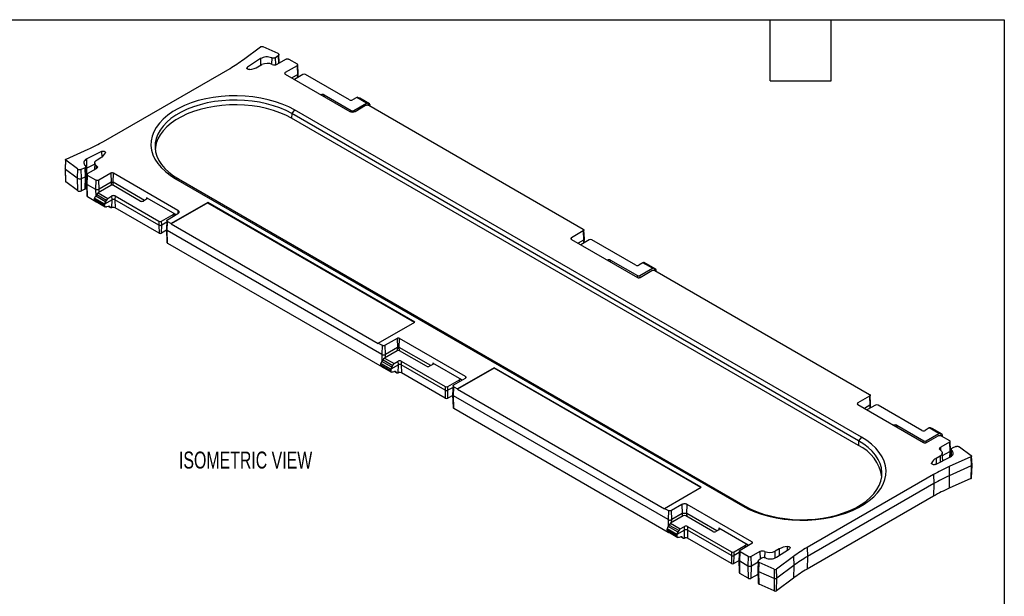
# Model space of a CAD drawing. Header units: millimetres. Extents: x 6 to 273, y 6 to 210.
# Tile 4 of 4: x 150 to 273, y 138 to 210. Entities that reach past the tile are written whole.
import ezdxf

# ---------------------------------------------------------------- set-up
doc = ezdxf.new("R2010")
doc.units = ezdxf.units.MM
doc.layers.add('TEXT', color=140, linetype='Continuous', lineweight=25)
doc.styles.add('SLDTEXTSTYLE0', font='TXT', dxfattribs={"width": 0.7})

msp = doc.modelspace()

# ---------------------------------------------------------------- linework, layer by layer
for p, q in [((178.154, 204.591), (180.266, 206.17)), ((180.543, 206.191), (182.416, 205.356)), ((182.607, 204.147), (182.55, 205.203)), ((180.248, 204.688), (178.636, 203.622)), ((179.949, 203.657), (180.444, 203.943)), ((180.248, 204.688), (180.282, 203.849)), ((181.659, 204.78), (181.635, 204.007)), ((182.138, 204.82), (182.478, 205.074)), ((182.175, 203.931), (182.138, 204.82)), ((182.335, 203.99), (183.421, 204.617)), ((182.478, 205.074), (182.519, 204.096)), ((183.798, 204.617), (184.821, 204.027)), ((184.958, 202.817), (184.899, 203.92)), ((160.669, 194.363), (176.462, 203.481)), ((178.645, 203.386), (178.636, 203.622)), ((184.821, 203.809), (183.338, 202.953)), ((183.346, 202.759), (183.338, 202.953)), ((183.338, 202.763), (191.392, 198.113)), ((184.863, 202.678), (184.174, 202.28)), ((185.564, 202.705), (184.501, 202.092)), ((184.821, 203.809), (184.863, 202.678)), ((184.863, 202.678), (184.854, 202.295)), ((184.944, 202.347), (184.958, 202.807)), ((191.363, 199.541), (185.883, 202.705)), ((187.826, 200.172), (187.827, 200.173)), ((187.827, 200.171), (187.827, 200.173)), ((188.207, 199.952), (188.215, 200.173)), ((188.215, 200.173), (191.574, 198.234)), ((192.269, 199.84), (191.751, 199.541)), ((191.893, 198.234), (193.472, 199.146)), ((193.472, 199.146), (192.269, 199.84)), ((193.599, 199.157), (192.391, 199.854)), ((192.552, 199.762), (193.775, 199.056)), ((193.866, 199.051), (192.64, 199.759)), ((184.158, 197.836), (184.141, 197.25)), ((184.519, 198.285), (184.158, 197.836)), ((254.869, 157.015), (184.158, 197.836)), ((255.23, 157.464), (184.519, 198.285)), ((191.574, 198.234), (191.567, 198.05)), ((191.9, 198.052), (191.893, 198.234)), ((192.075, 198.113), (193.381, 198.867)), ((193.758, 198.867), (220.53, 183.412)), ((193.924, 198.933), (193.784, 198.853)), ((193.916, 198.776), (193.924, 198.933)), ((193.924, 198.933), (193.922, 198.951)), ((254.851, 156.429), (184.141, 197.25)), ((156.01, 192.167), (158.746, 193.387)), ((160.425, 193.109), (158.578, 192.178)), ((160.425, 193.109), (160.449, 192.403)), ((155.934, 192.081), (155.875, 190.975)), ((155.928, 190.88), (155.975, 192.008)), ((157.421, 190.927), (155.975, 192.008)), ((158.617, 191.045), (158.578, 192.178)), ((159.591, 191.695), (159.545, 190.834)), ((159.868, 192.065), (160.364, 192.351)), ((155.875, 190.968), (155.925, 189.381)), ((157.374, 189.799), (155.928, 190.88)), ((155.968, 189.31), (155.928, 190.88)), ((157.421, 190.927), (157.374, 189.799)), ((157.908, 190.891), (158.349, 191.087)), ((157.944, 189.757), (157.908, 190.891)), ((158.349, 191.087), (158.385, 189.953)), ((158.543, 190.146), (158.484, 191.252)), ((158.499, 190.975), (158.617, 191.045)), ((158.585, 189.536), (158.617, 191.045)), ((159.583, 191.532), (158.617, 191.045)), ((158.701, 190.346), (159.786, 190.973)), ((159.799, 190.981), (159.813, 191.326)), ((161.584, 190.394), (160.101, 189.538)), ((161.584, 190.394), (161.625, 189.263)), ((161.871, 189.263), (161.913, 190.394)), ((169.967, 185.744), (161.913, 190.394)), ((157.414, 188.229), (155.968, 189.31)), ((157.374, 189.799), (157.414, 188.229)), ((157.913, 188.192), (157.944, 189.757)), ((157.944, 189.757), (158.385, 189.953)), ((158.385, 189.953), (158.354, 188.389)), ((158.492, 188.547), (158.543, 190.135)), ((158.521, 189.445), (158.584, 189.48)), ((158.622, 190.24), (158.563, 189.137)), ((158.659, 188.998), (158.701, 190.128)), ((159.723, 189.538), (158.701, 190.128)), ((159.723, 189.538), (159.681, 188.407)), ((160.143, 188.407), (160.101, 189.538)), ((161.625, 189.263), (160.143, 188.407)), ((161.625, 189.263), (161.617, 188.878)), ((165.787, 187.002), (161.871, 189.263)), ((161.88, 188.878), (161.871, 189.263)), ((169.67, 189.712), (240.38, 148.892)), ((170.031, 189.68), (169.67, 189.712)), ((170.031, 189.68), (240.741, 148.86)), ((158.354, 188.389), (157.913, 188.192)), ((158.563, 189.127), (158.614, 187.541)), ((158.659, 188.998), (159.681, 188.407)), ((158.695, 187.43), (158.659, 188.998)), ((159.681, 188.407), (159.702, 187.531)), ((161.589, 188.864), (160.01, 187.953)), ((160.01, 187.953), (161.213, 187.259)), ((160.134, 188.025), (160.143, 188.407)), ((165.267, 186.925), (161.908, 188.864)), ((159.717, 186.84), (158.695, 187.43)), ((159.558, 187.259), (159.56, 187.276)), ((160.796, 186.544), (159.558, 187.259)), ((159.567, 187.074), (159.558, 187.259)), ((159.56, 187.276), (160.796, 186.563)), ((160.796, 186.365), (159.567, 187.074)), ((159.664, 186.907), (160.896, 186.195)), ((160.929, 186.83), (159.707, 187.536)), ((159.717, 186.876), (159.717, 186.84)), ((159.841, 187.732), (161.054, 187.032)), ((161.748, 187.094), (160.796, 186.544)), ((161.213, 187.259), (161.731, 187.557)), ((161.725, 186.102), (161.748, 187.094)), ((161.748, 187.094), (161.731, 187.557)), ((162.119, 187.557), (162.102, 187.094)), ((167.582, 183.931), (162.102, 187.094)), ((162.102, 187.094), (162.125, 186.091)), ((162.119, 187.557), (167.599, 184.394)), ((166.039, 187.147), (165.654, 186.925)), ((166.039, 187.33), (166.032, 187.143)), ((169.68, 185.228), (166.039, 187.33)), ((173.692, 186.733), (169.137, 184.104)), ((199.51, 171.828), (173.692, 186.733)), ((173.692, 186.733), (173.692, 186.692)), ((160.796, 186.563), (160.796, 186.544)), ((160.796, 186.544), (160.796, 186.365)), ((161.267, 186.255), (161.056, 186.189)), ((161.3, 186.263), (161.561, 186.113)), ((161.497, 186.179), (161.344, 186.267)), ((167.605, 182.928), (162.125, 186.091)), ((173.692, 186.692), (169.136, 184.062)), ((169.967, 185.744), (169.952, 185.354)), ((173.692, 186.692), (199.475, 171.808)), ((167.599, 184.394), (167.582, 183.931)), ((167.918, 184.394), (169.363, 185.228)), ((167.935, 183.931), (167.918, 184.394)), ((168.572, 184.298), (167.935, 183.931)), ((168.583, 184.49), (168.523, 183.387)), ((168.619, 183.248), (168.661, 184.379)), ((168.661, 184.597), (169.967, 185.351)), ((168.661, 184.379), (169.137, 184.104)), ((169.371, 185.007), (169.363, 185.228)), ((169.679, 185.184), (169.68, 185.228)), ((167.582, 183.931), (167.605, 182.928)), ((167.912, 182.928), (167.935, 183.931)), ((168.526, 183.282), (167.912, 182.928)), ((168.523, 183.377), (168.574, 181.791)), ((195.39, 167.793), (168.619, 183.248)), ((168.655, 181.681), (168.619, 183.248)), ((169.137, 184.104), (169.136, 184.062)), ((169.136, 184.062), (194.954, 169.157)), ((220.53, 183.194), (219.047, 182.338)), ((220.53, 183.194), (220.572, 182.063)), ((220.667, 182.202), (220.608, 183.306)), ((219.054, 182.144), (219.047, 182.338)), ((219.047, 182.148), (227.278, 177.397)), ((220.572, 182.063), (219.883, 181.666)), ((221.272, 182.091), (220.21, 181.477)), ((220.572, 182.063), (220.563, 181.681)), ((220.653, 181.733), (220.667, 182.193)), ((227.072, 178.927), (221.592, 182.091)), ((168.655, 181.681), (195.426, 166.226)), ((223.534, 179.558), (223.536, 179.559)), ((223.536, 179.557), (223.536, 179.559)), ((223.916, 179.338), (223.924, 179.559)), ((223.924, 179.559), (227.283, 177.62)), ((227.978, 179.226), (227.46, 178.927)), ((227.602, 177.62), (229.181, 178.531)), ((227.607, 177.397), (229.09, 178.253)), ((229.181, 178.531), (227.978, 179.226)), ((229.308, 178.542), (228.1, 179.24)), ((228.261, 179.147), (229.484, 178.442)), ((229.575, 178.437), (228.349, 179.145)), ((229.467, 178.253), (256.239, 162.798)), ((229.632, 178.319), (229.493, 178.238)), ((229.625, 178.162), (229.632, 178.319)), ((229.632, 178.319), (229.631, 178.337)), ((227.283, 177.62), (227.275, 177.399)), ((227.61, 177.399), (227.602, 177.62)), ((194.956, 169.199), (199.51, 171.828)), ((197.293, 169.78), (195.81, 168.924)), ((197.293, 169.78), (197.334, 168.649)), ((197.58, 168.649), (197.622, 169.78)), ((205.852, 165.028), (197.622, 169.78)), ((194.954, 169.157), (194.956, 169.199)), ((194.956, 169.199), (195.432, 168.924)), ((195.432, 168.924), (195.39, 167.793)), ((195.852, 167.793), (195.81, 168.924)), ((197.334, 168.649), (195.852, 167.793)), ((197.334, 168.649), (197.326, 168.264)), ((201.496, 166.388), (197.58, 168.649)), ((197.589, 168.264), (197.58, 168.649)), ((195.39, 167.793), (195.411, 166.917)), ((195.55, 167.118), (196.763, 166.418)), ((197.297, 168.25), (195.719, 167.339)), ((195.719, 167.339), (196.922, 166.644)), ((195.843, 167.41), (195.852, 167.793)), ((200.975, 166.311), (197.617, 168.25)), ((195.267, 166.644), (195.268, 166.662)), ((196.505, 165.93), (195.267, 166.644)), ((195.275, 166.46), (195.267, 166.644)), ((195.268, 166.662), (196.505, 165.948)), ((196.505, 165.75), (195.275, 166.46)), ((195.373, 166.292), (196.605, 165.581)), ((196.638, 166.216), (195.416, 166.921)), ((195.426, 166.262), (195.426, 166.226)), ((197.457, 166.48), (196.505, 165.93)), ((196.505, 165.948), (196.505, 165.93)), ((196.505, 165.93), (196.505, 165.75)), ((196.922, 166.644), (197.44, 166.943)), ((197.434, 165.488), (197.457, 166.48)), ((197.457, 166.48), (197.44, 166.943)), ((197.828, 166.943), (197.811, 166.48)), ((203.291, 163.316), (197.811, 166.48)), ((197.811, 166.48), (197.834, 165.477)), ((197.828, 166.943), (203.308, 163.78)), ((201.748, 166.533), (201.363, 166.311)), ((201.748, 166.716), (201.741, 166.529)), ((205.389, 164.614), (201.748, 166.716)), ((209.4, 166.078), (204.845, 163.448)), ((209.4, 166.118), (204.846, 163.489)), ((235.219, 151.214), (209.4, 166.118)), ((209.4, 166.118), (209.4, 166.078)), ((235.184, 151.193), (209.4, 166.078)), ((196.976, 165.64), (196.765, 165.575)), ((197.009, 165.648), (197.27, 165.498)), ((197.206, 165.564), (197.053, 165.653)), ((203.314, 162.313), (197.834, 165.477)), ((203.627, 163.78), (205.072, 164.614)), ((204.37, 163.982), (205.852, 164.838)), ((205.08, 164.393), (205.072, 164.614)), ((205.388, 164.57), (205.389, 164.614)), ((205.852, 165.028), (205.845, 164.834)), ((203.308, 163.78), (203.291, 163.316)), ((203.644, 163.316), (203.627, 163.78)), ((204.281, 163.684), (203.644, 163.316)), ((204.291, 163.876), (204.232, 162.772)), ((204.328, 162.633), (204.37, 163.764)), ((204.37, 163.764), (204.846, 163.489)), ((204.846, 163.489), (204.845, 163.448)), ((204.845, 163.448), (230.663, 148.543)), ((203.291, 163.316), (203.314, 162.313)), ((203.621, 162.313), (203.644, 163.316)), ((204.235, 162.668), (203.621, 162.313)), ((204.232, 162.763), (204.283, 161.177)), ((231.099, 147.179), (204.328, 162.633)), ((204.364, 161.066), (204.328, 162.633)), ((256.239, 162.58), (254.775, 161.735)), ((256.239, 162.58), (256.281, 161.449)), ((256.376, 161.588), (256.317, 162.692)), ((204.364, 161.066), (231.135, 145.611)), ((254.783, 161.519), (254.775, 161.735)), ((254.775, 161.523), (262.968, 156.793)), ((256.281, 161.449), (255.592, 161.052)), ((256.981, 161.476), (255.919, 160.863)), ((256.281, 161.449), (256.272, 161.067)), ((256.361, 161.118), (256.376, 161.579)), ((262.781, 158.313), (257.301, 161.476)), ((259.243, 158.944), (259.245, 158.945)), ((259.245, 158.943), (259.245, 158.945)), ((259.625, 158.724), (259.633, 158.945)), ((259.633, 158.945), (262.992, 157.006)), ((263.686, 158.612), (263.169, 158.313)), ((264.89, 157.917), (263.686, 158.612)), ((265.017, 157.928), (263.809, 158.625)), ((263.97, 158.533), (265.192, 157.827)), ((265.284, 157.822), (264.058, 158.53)), ((255.23, 157.464), (254.869, 157.015)), ((263.311, 157.006), (264.89, 157.917)), ((263.335, 156.793), (264.799, 157.639)), ((265.176, 157.639), (266.199, 157.048)), ((265.341, 157.705), (265.202, 157.624)), ((265.334, 157.547), (265.341, 157.705)), ((265.341, 157.705), (265.34, 157.722)), ((254.869, 157.015), (254.851, 156.429)), ((262.992, 157.006), (262.984, 156.785)), ((263.319, 156.785), (263.311, 157.006)), ((266.199, 156.83), (265.113, 156.203)), ((265.127, 155.82), (265.113, 156.203)), ((266.199, 156.83), (266.241, 155.699)), ((266.336, 155.838), (266.277, 156.942)), ((266.991, 156.286), (266.55, 156.089)), ((267.479, 156.25), (268.925, 155.169)), ((264.475, 154.068), (266.321, 154.999)), ((265.031, 155.112), (264.536, 154.826)), ((264.536, 154.826), (264.562, 154.112)), ((265.031, 155.112), (265.059, 154.362)), ((265.362, 154.515), (265.308, 155.516)), ((265.327, 155.171), (266.241, 155.699)), ((268.889, 155.009), (266.154, 153.79)), ((266.241, 155.699), (266.224, 154.949)), ((266.31, 154.993), (266.336, 155.829)), ((266.416, 155.937), (266.367, 155.033)), ((266.451, 155.097), (266.481, 155.813)), ((268.889, 155.009), (268.925, 153.875)), ((269.025, 153.987), (268.966, 155.095)), ((263.984, 154.153), (263.98, 154.236)), ((266.154, 153.79), (266.19, 152.656)), ((268.925, 153.875), (266.19, 152.656)), ((268.925, 153.875), (268.894, 152.311)), ((268.974, 152.397), (269.025, 153.983)), ((264.231, 152.813), (248.437, 143.696)), ((264.231, 152.813), (264.273, 151.682)), ((266.19, 152.656), (266.159, 151.091)), ((268.894, 152.311), (266.159, 151.091)), ((230.665, 148.584), (235.219, 151.214)), ((264.273, 151.682), (248.479, 142.565)), ((264.273, 151.682), (264.237, 150.115)), ((264.237, 150.115), (248.443, 140.998)), ((232.825, 149.063), (231.519, 148.309)), ((232.825, 149.063), (232.867, 147.932)), ((233.465, 147.932), (233.507, 149.063)), ((241.561, 144.414), (233.507, 149.063)), ((240.38, 148.892), (240.741, 148.86)), ((230.663, 148.543), (230.665, 148.584)), ((230.665, 148.584), (231.141, 148.309)), ((231.141, 148.309), (231.099, 147.179)), ((233.006, 147.636), (231.428, 146.724)), ((231.561, 147.179), (231.519, 148.309)), ((232.867, 147.932), (231.561, 147.179)), ((232.867, 147.932), (232.858, 147.55)), ((236.684, 145.697), (233.326, 147.636)), ((237.205, 145.774), (233.465, 147.932)), ((233.474, 147.55), (233.465, 147.932)), ((231.099, 147.179), (231.119, 146.303)), ((232.347, 145.602), (231.125, 146.307)), ((231.259, 146.504), (232.472, 145.803)), ((231.428, 146.724), (232.631, 146.03)), ((231.552, 146.796), (231.561, 147.179)), ((232.631, 146.03), (233.149, 146.329)), ((233.166, 145.865), (233.149, 146.329)), ((233.537, 146.329), (233.519, 145.865)), ((233.537, 146.329), (239.017, 143.165)), ((230.976, 146.03), (230.977, 146.048)), ((232.213, 145.316), (230.976, 146.03)), ((230.984, 145.846), (230.976, 146.03)), ((230.977, 146.048), (232.213, 145.334)), ((232.213, 145.136), (230.984, 145.846)), ((231.082, 145.678), (232.314, 144.967)), ((231.134, 145.648), (231.135, 145.611)), ((233.166, 145.865), (232.213, 145.316)), ((232.213, 145.334), (232.213, 145.316)), ((232.213, 145.316), (232.213, 145.136)), ((232.685, 145.026), (232.474, 144.96)), ((232.718, 145.034), (232.978, 144.884)), ((232.915, 144.95), (232.762, 145.038)), ((233.143, 144.874), (233.166, 145.865)), ((239, 142.702), (233.519, 145.865)), ((233.519, 145.865), (233.543, 144.863)), ((237.456, 145.919), (237.072, 145.697)), ((237.456, 146.102), (237.45, 145.915)), ((241.098, 143.999), (237.456, 146.102)), ((239.023, 141.699), (233.543, 144.863)), ((239.336, 143.165), (240.781, 143.999)), ((240.079, 143.368), (241.561, 144.224)), ((240.789, 143.778), (240.781, 143.999)), ((241.096, 143.956), (241.098, 143.999)), ((241.561, 144.414), (241.554, 144.22)), ((245.972, 143.841), (245.978, 143.366)), ((239.017, 143.165), (239, 142.702)), ((239, 142.702), (239.023, 141.699)), ((239.33, 141.699), (239.353, 142.702)), ((239.353, 142.702), (239.336, 143.165)), ((239.99, 143.07), (239.353, 142.702)), ((240, 143.262), (239.941, 142.158)), ((240.037, 142.019), (240.079, 143.15)), ((241.101, 142.56), (240.079, 143.15)), ((241.101, 142.56), (241.059, 141.429)), ((242.565, 143.186), (241.479, 142.56)), ((241.521, 141.429), (241.479, 142.56)), ((242.565, 143.186), (242.6, 142.235)), ((243.176, 143.202), (243.15, 142.424)), ((244.951, 143.52), (244.455, 143.234)), ((244.486, 142.401), (244.455, 143.234)), ((246.745, 142.585), (244.633, 141.007)), ((244.651, 142.489), (246.264, 143.555)), ((244.951, 143.52), (244.981, 142.707)), ((246.745, 142.585), (246.792, 141.458)), ((248.437, 143.696), (248.479, 142.565)), ((248.479, 142.565), (248.443, 140.998)), ((239.944, 142.053), (239.33, 141.699)), ((239.941, 142.149), (239.992, 140.563)), ((240.037, 142.019), (241.059, 141.429)), ((240.073, 140.452), (240.037, 142.019)), ((241.059, 141.429), (241.095, 139.862)), ((241.485, 139.862), (241.521, 141.429)), ((241.521, 141.429), (242.345, 141.904)), ((242.349, 141.986), (242.29, 140.88)), ((242.762, 142.357), (242.421, 142.102)), ((242.448, 140.687), (242.484, 141.821)), ((244.357, 140.986), (242.484, 141.821)), ((246.792, 141.458), (244.68, 139.879)), ((246.792, 141.458), (246.752, 139.888)), ((241.095, 139.862), (240.073, 140.452)), ((242.307, 140.336), (241.485, 139.862)), ((242.29, 140.868), (242.341, 139.281)), ((244.32, 139.852), (242.448, 140.687)), ((242.479, 139.122), (242.448, 140.687)), ((244.357, 140.986), (244.32, 139.852)), ((244.68, 139.879), (244.633, 141.007)), ((244.351, 138.288), (242.479, 139.122)), ((244.32, 139.852), (244.351, 138.288)), ((246.752, 139.888), (244.64, 138.309)), ((244.64, 138.309), (244.68, 139.879))]:
    msp.add_line(p, q)
at = {"flags": 128}
for points in [[(178.927, 203.336), (178.833, 203.333), (178.742, 203.347), (178.663, 203.376), (178.603, 203.418), (178.568, 203.469), (178.562, 203.523), (178.586, 203.576), (178.636, 203.622)], [(184.519, 198.285), (183.78, 198.673), (182.98, 199.018), (182.127, 199.319), (181.228, 199.571), (180.292, 199.772), (179.326, 199.922), (178.341, 200.017), (177.344, 200.058), (176.345, 200.045), (175.353, 199.976), (174.377, 199.853), (173.425, 199.678), (172.507, 199.451), (171.63, 199.174), (170.802, 198.851), (170.032, 198.484), (169.325, 198.076), (168.689, 197.631), (168.129, 197.153), (167.65, 196.647), (167.256, 196.117), (166.952, 195.567), (166.74, 195.004), (166.621, 194.431), (166.597, 193.854), (166.669, 193.279), (166.834, 192.71), (167.093, 192.153), (167.442, 191.612), (167.879, 191.094), (168.399, 190.601), (168.998, 190.139), (169.67, 189.712)], [(184.158, 197.836), (183.455, 198.205), (182.694, 198.534), (181.882, 198.819), (181.027, 199.059), (180.136, 199.251), (179.218, 199.393), (178.28, 199.484), (177.332, 199.523), (176.382, 199.51), (175.438, 199.445), (174.509, 199.328), (173.603, 199.161), (172.729, 198.945), (171.895, 198.682), (171.108, 198.375), (170.375, 198.025), (169.703, 197.637), (169.097, 197.214), (168.564, 196.759), (168.109, 196.278), (167.735, 195.773), (167.445, 195.251), (167.243, 194.714), (167.13, 194.169), (167.108, 193.621), (167.175, 193.073), (167.333, 192.532), (167.579, 192.002), (167.911, 191.488), (168.327, 190.994), (168.821, 190.526), (169.391, 190.086), (170.031, 189.68)], [(184.141, 197.25), (183.439, 197.618), (182.68, 197.946), (181.87, 198.231), (181.017, 198.47), (180.129, 198.662), (179.213, 198.803), (178.277, 198.894), (177.332, 198.933), (176.384, 198.92), (175.442, 198.855), (174.515, 198.739), (173.612, 198.572), (172.74, 198.356), (171.908, 198.094), (171.123, 197.787), (170.391, 197.439), (169.721, 197.052), (169.117, 196.629), (168.585, 196.176), (168.131, 195.696), (167.758, 195.192), (167.469, 194.671), (167.267, 194.136), (167.155, 193.592), (167.133, 193.328)], [(160.425, 193.109), (160.504, 193.138), (160.596, 193.151), (160.69, 193.148), (160.777, 193.128), (160.85, 193.093), (160.901, 193.047), (160.925, 192.995), (160.92, 192.941)], [(155.975, 192.008), (155.954, 192.027), (155.941, 192.047), (155.934, 192.07), (155.935, 192.092), (155.944, 192.114), (155.96, 192.134), (155.982, 192.152), (156.01, 192.167)], [(158.578, 192.178), (158.444, 192.096), (158.338, 192.002), (158.264, 191.898), (158.225, 191.789), (158.221, 191.676), (158.252, 191.566), (158.319, 191.46), (158.418, 191.363)], [(159.813, 191.326), (159.713, 191.409), (159.641, 191.502), (159.601, 191.6), (159.592, 191.702), (159.616, 191.802), (159.671, 191.898), (159.756, 191.987), (159.868, 192.065)], [(158.418, 191.363), (158.452, 191.33), (158.474, 191.294), (158.484, 191.256), (158.481, 191.217), (158.465, 191.18), (158.437, 191.145), (158.398, 191.114), (158.349, 191.087)], [(159.813, 191.326), (159.861, 191.286), (159.895, 191.242), (159.914, 191.195), (159.919, 191.147), (159.907, 191.099), (159.881, 191.053), (159.84, 191.011), (159.786, 190.973)], [(240.38, 148.892), (241.12, 148.504), (241.92, 148.158), (242.773, 147.858), (243.672, 147.606), (244.608, 147.404), (245.573, 147.255), (246.559, 147.159), (247.555, 147.118), (248.554, 147.132), (249.546, 147.201), (250.523, 147.323), (251.474, 147.499), (252.393, 147.726), (253.27, 148.002), (254.098, 148.326), (254.868, 148.693), (255.575, 149.101), (256.211, 149.546), (256.771, 150.023), (257.25, 150.53), (257.643, 151.06), (257.947, 151.609), (258.16, 152.173), (258.278, 152.746), (258.302, 153.322), (258.231, 153.898), (258.065, 154.467), (257.807, 155.024), (257.457, 155.564), (257.021, 156.083), (256.501, 156.576), (255.902, 157.037), (255.23, 157.464)], [(240.741, 148.86), (241.445, 148.491), (242.206, 148.162), (243.018, 147.876), (243.873, 147.636), (244.763, 147.444), (245.682, 147.302), (246.619, 147.211), (247.567, 147.172), (248.518, 147.185), (249.462, 147.25), (250.391, 147.367), (251.296, 147.534), (252.17, 147.75), (253.004, 148.013), (253.792, 148.321), (254.525, 148.67), (255.197, 149.058), (255.802, 149.482), (256.335, 149.936), (256.791, 150.418), (257.165, 150.922), (257.454, 151.445), (257.657, 151.981), (257.769, 152.526), (257.792, 153.075), (257.724, 153.622), (257.567, 154.163), (257.32, 154.693), (256.988, 155.208), (256.573, 155.701), (256.078, 156.17), (255.508, 156.609), (254.869, 157.015)], [(265.087, 155.85), (265.039, 155.89), (265.005, 155.934), (264.985, 155.982), (264.981, 156.03), (264.992, 156.078), (265.019, 156.124), (265.06, 156.166), (265.113, 156.203)], [(265.087, 155.85), (265.187, 155.767), (265.258, 155.675), (265.299, 155.576), (265.308, 155.475), (265.284, 155.375), (265.228, 155.279), (265.143, 155.19), (265.031, 155.112)], [(266.321, 154.999), (266.456, 155.08), (266.561, 155.174), (266.635, 155.278), (266.675, 155.388), (266.679, 155.5), (266.647, 155.611), (266.581, 155.717), (266.481, 155.813)], [(264.475, 154.068), (264.395, 154.039), (264.304, 154.026), (264.21, 154.029), (264.122, 154.049), (264.05, 154.083), (263.999, 154.129), (263.975, 154.182), (263.98, 154.236)], [(245.972, 143.841), (246.066, 143.844), (246.158, 143.83), (246.237, 143.8), (246.297, 143.758), (246.331, 143.708), (246.337, 143.654), (246.314, 143.601), (246.264, 143.555)], [(242.484, 141.821), (242.434, 141.848), (242.395, 141.88), (242.367, 141.916), (242.352, 141.954), (242.35, 141.993), (242.361, 142.032), (242.385, 142.069), (242.421, 142.102)]]:
    msp.add_lwpolyline(points, dxfattribs=at)
for centre, radius, start, end in [((182.27, 205.028), 0.359, 60.09456, 66.05904), ((167.931, 218.325), 17.121, 299.88606, 306.6625), ((181.049, 203.28), 1.62, 67.87306, 119.62145), ((181.117, 202.633), 1.472, 65.67561, 117.19565), ((182.013, 204.616), 0.703, 245.67561, 297.19565), ((178.635, 206.055), 2.735, 276.13899, 298.72174), ((185.723, 202.397), 0.347, 62.60967, 117.39033), ((188.021, 199.799), 0.422, 62.60967, 117.39033), ((191.557, 199.916), 0.422, 242.60967, 297.39033), ((191.734, 198.542), 0.347, 242.60967, 297.39033), ((150.333, 212.334), 20.731, 293.94096, 299.90544), ((159.813, 193.426), 1.208, 297.10838, 336.30734), ((155.987, 190.976), 0.113, 180.33749, 238.2723), ((157.699, 191.373), 0.525, 238.05747, 293.45558), ((156.017, 189.388), 0.0919, 184.71956, 237.95852), ((157.699, 190.321), 0.615, 238.05747, 293.45558), ((158.319, 190.168), 0.225, 287.04197, 354.39198), ((157.699, 188.686), 0.538, 238.05747, 293.45558), ((158.299, 188.576), 0.195, 286.37575, 351.51659), ((161.748, 188.556), 0.347, 62.60967, 117.39033), ((161.925, 187.183), 0.422, 62.60967, 117.39033), ((161.925, 186.753), 0.384, 62.60967, 117.39033), ((165.46, 187.3), 0.422, 242.60967, 297.39033), ((166.004, 187.239), 0.0979, 290.78342, 69.21658), ((161.924, 185.7), 0.439, 62.80837, 102.91237), ((167.759, 184.702), 0.347, 242.60967, 297.39033), ((169.522, 184.922), 0.345, 62.60967, 117.39033), ((167.759, 184.272), 0.384, 242.60967, 297.39033), ((167.759, 183.224), 0.334, 242.60967, 297.39033), ((221.432, 181.782), 0.347, 62.60967, 117.39033), ((223.73, 179.185), 0.422, 62.60967, 117.39033), ((227.266, 179.301), 0.422, 242.60967, 297.39033), ((227.443, 177.928), 0.347, 242.60967, 297.39033), ((197.457, 167.942), 0.347, 62.60967, 117.39033), ((197.634, 166.569), 0.422, 62.60967, 117.39033), ((197.634, 166.139), 0.384, 62.60967, 117.39033), ((201.169, 166.685), 0.422, 242.60967, 297.39033), ((201.713, 166.624), 0.0979, 290.78342, 69.21658), ((197.633, 165.086), 0.439, 62.80837, 102.91237), ((205.231, 164.308), 0.345, 62.60967, 117.39033), ((203.467, 164.088), 0.347, 242.60967, 297.39033), ((203.467, 163.657), 0.384, 242.60967, 297.39033), ((203.467, 162.61), 0.334, 242.60967, 297.39033), ((254.815, 161.629), 0.113, 110.78342, 249.21658), ((257.141, 161.168), 0.347, 62.60967, 117.39033), ((259.439, 158.57), 0.422, 62.60967, 117.39033), ((262.975, 158.687), 0.422, 242.60967, 297.39033), ((252.72, 151.8), 5.097, 7.97753, 65.2746), ((263.151, 157.147), 0.398, 242.60967, 297.39033), ((263.151, 157.314), 0.347, 242.60967, 297.39033), ((267.302, 156.012), 0.297, 53.3375, 60.11394), ((265.086, 153.751), 1.208, 117.10838, 156.30734), ((274.566, 134.843), 20.731, 113.94096, 119.90544), ((274.578, 133.765), 20.669, 113.94096, 119.90544), ((274.568, 132.152), 20.722, 113.94096, 119.90544), ((233.166, 147.328), 0.347, 62.60967, 117.39033), ((233.343, 145.955), 0.422, 62.60967, 117.39033), ((233.343, 145.524), 0.384, 62.60967, 117.39033), ((236.878, 146.071), 0.422, 242.60967, 297.39033), ((237.422, 146.01), 0.0979, 290.78342, 69.21658), ((233.342, 144.472), 0.439, 62.80837, 102.91237), ((240.94, 143.693), 0.345, 62.60967, 117.39033), ((246.265, 141.121), 2.735, 96.13899, 118.72174), ((239.176, 143.043), 0.384, 242.60967, 297.39033), ((239.176, 143.473), 0.347, 242.60967, 297.39033), ((242.886, 142.561), 0.703, 65.67561, 117.19565), ((243.782, 144.543), 1.472, 245.67561, 297.19565), ((243.851, 143.897), 1.62, 247.87237, 299.62146), ((256.968, 128.852), 17.121, 119.88606, 126.6625), ((256.985, 127.765), 17.07, 119.88606, 126.6625), ((239.176, 141.996), 0.334, 242.60967, 297.39033), ((243.04, 141.91), 0.526, 67.57477, 121.93511), ((242.507, 140.896), 0.218, 184.31992, 254.24613), ((244.475, 141.26), 0.299, 246.54442, 301.94253), ((256.97, 126.16), 17.113, 119.88606, 126.6625), ((242.539, 139.314), 0.201, 189.43157, 252.67609), ((244.475, 140.208), 0.388, 246.54442, 301.94253), ((244.475, 138.573), 0.311, 246.54442, 301.94253)]:
    msp.add_arc(centre, radius, start, end)
for centre, major_axis, ratio, start_param, end_param in [((192.261, 199.641), (0.133, 0.212), 0.5516725, 0.0199967, 0.8053136), ((192.509, 199.546), (0.133, 0.212), 0.5516725, 0.0199967, 0.6033751), ((193.479, 198.937), (0.116, 0.221), 0.6019861, 5.8518584, 7.0446927), ((193.802, 199.281), (0.116, 0.221), 0.6019861, 2.7102657, 3.7023227), ((193.747, 198.831), (0.116, 0.221), 0.6019861, 5.5611629, 6.8427543), ((160.002, 187.753), (0.133, 0.212), 0.5516725, 0.8053136, 1.9981479), ((159.735, 187.361), (0.133, 0.212), 0.5516725, 1.007252, 2.2888434), ((159.679, 187.711), (0.133, 0.212), 0.5516725, 4.1476836, 5.1397406), ((160.972, 186.646), (0.116, 0.221), 0.6019861, 0.9634459, 2.2450373), ((160.887, 187.014), (0.116, 0.221), 0.6019861, 4.1038775, 5.0959344), ((161.221, 187.05), (0.116, 0.221), 0.6019861, 0.7615074, 1.9543418), ((161.177, 185.815), (0.26, 0.427), 0.5620769, 5.9754956, 6.8486566), ((161.817, 186.542), (0.26, 0.427), 0.5620769, 2.833903, 3.7029), ((227.97, 179.026), (0.133, 0.212), 0.5516725, 0.0199967, 0.8053136), ((228.218, 178.931), (0.133, 0.212), 0.5516725, 0.0199967, 0.6033751), ((229.188, 178.323), (0.116, 0.221), 0.6019861, 5.8518584, 7.0446927), ((229.511, 178.666), (0.116, 0.221), 0.6019861, 2.7102657, 3.7023227), ((229.456, 178.217), (0.116, 0.221), 0.6019861, 5.5611629, 6.8427543), ((195.388, 167.097), (0.133, 0.212), 0.5516725, 4.1476836, 5.1397406), ((195.711, 167.139), (0.133, 0.212), 0.5516725, 0.8053136, 1.9981479), ((195.444, 166.746), (0.133, 0.212), 0.5516725, 1.007252, 2.2888434), ((196.681, 166.032), (0.116, 0.221), 0.6019861, 0.9634459, 2.2450373), ((196.595, 166.4), (0.116, 0.221), 0.6019861, 4.1038775, 5.0959344), ((196.93, 166.436), (0.116, 0.221), 0.6019861, 0.7615074, 1.9543418), ((196.886, 165.201), (0.26, 0.427), 0.5620769, 5.9754956, 6.8486566), ((197.526, 165.928), (0.26, 0.427), 0.5620769, 2.833903, 3.7029), ((263.679, 158.412), (0.133, 0.212), 0.5516725, 0.0199967, 0.8053136), ((263.927, 158.317), (0.133, 0.212), 0.5516725, 0.0199967, 0.6033751), ((264.897, 157.708), (0.116, 0.221), 0.6019861, 5.8518584, 7.0446927), ((265.22, 158.052), (0.116, 0.221), 0.6019861, 2.7102657, 3.7023227), ((265.165, 157.603), (0.116, 0.221), 0.6019861, 5.5611629, 6.8427543), ((231.153, 146.132), (0.133, 0.212), 0.5516725, 1.007252, 2.2888434), ((231.097, 146.482), (0.133, 0.212), 0.5516725, 4.1476836, 5.1397406), ((231.42, 146.525), (0.133, 0.212), 0.5516725, 0.8053136, 1.9981479), ((232.39, 145.418), (0.116, 0.221), 0.6019861, 0.9634459, 2.2450373), ((232.304, 145.786), (0.116, 0.221), 0.6019861, 4.1038775, 5.0959344), ((232.639, 145.821), (0.116, 0.221), 0.6019861, 0.7615074, 1.9543418), ((232.595, 144.587), (0.26, 0.427), 0.5620769, 5.9754956, 6.8486566), ((233.235, 145.313), (0.26, 0.427), 0.5620769, 2.833903, 3.7029)]:
    msp.add_ellipse(centre, major_axis=major_axis, ratio=ratio, start_param=start_param, end_param=end_param)
for points, knots in [([(180.266, 206.17), (180.266, 206.17), (180.275, 206.176), (180.293, 206.187), (180.324, 206.2), (180.359, 206.209), (180.397, 206.214), (180.436, 206.215), (180.474, 206.211), (180.509, 206.204), (180.532, 206.196), (180.543, 206.191)], [-0.0000049, -0.0000049, -0.0000049, -0.0000049, 0.0001304, 0.1251304, 0.2501304, 0.3751304, 0.5001304, 0.6251304, 0.7501304, 0.8751304, 1.0001354, 1.0001354, 1.0001354, 1.0001354]), ([(182.449, 205.339), (182.457, 205.334), (182.472, 205.325), (182.491, 205.31), (182.507, 205.295), (182.521, 205.279), (182.532, 205.263), (182.544, 205.239), (182.552, 205.21), (182.55, 205.174), (182.538, 205.139), (182.514, 205.106), (182.492, 205.085), (182.478, 205.074), (182.478, 205.074)], [-0.0000637, -0.0000637, -0.0000637, -0.0000637, 0.0624363, 0.1249363, 0.1874363, 0.2499363, 0.3124363, 0.3749363, 0.4999363, 0.6249363, 0.7499363, 0.8749363, 0.9999363, 1, 1, 1, 1]), ([(182.138, 204.82), (182.123, 204.809), (182.092, 204.79), (182.039, 204.768), (181.978, 204.752), (181.913, 204.743), (181.847, 204.741), (181.78, 204.747), (181.717, 204.759), (181.678, 204.772), (181.659, 204.78), (181.659, 204.78)], [-0.0000377, -0.0000377, -0.0000377, -0.0000377, 0.1249623, 0.2499623, 0.3749623, 0.4999623, 0.6249623, 0.7499623, 0.8749623, 0.9999623, 1.0000001, 1.0000001, 1.0000001, 1.0000001]), ([(183.421, 204.617), (183.445, 204.631), (183.505, 204.654), (183.61, 204.666), (183.714, 204.654), (183.774, 204.631), (183.798, 204.617)], [-0.0000003, -0.0000003, -0.0000003, -0.0000003, 0.2486902, 0.5000586, 0.7519125, 1.0000007, 1.0000007, 1.0000007, 1.0000007]), ([(184.821, 204.027), (184.845, 204.013), (184.885, 203.978), (184.906, 203.918), (184.885, 203.857), (184.845, 203.823), (184.821, 203.809)], [-0.0000003, -0.0000003, -0.0000003, -0.0000003, 0.2486902, 0.5000586, 0.7519125, 1.0000006, 1.0000006, 1.0000006, 1.0000006]), ([(183.338, 202.953), (183.31, 202.936), (183.268, 202.894), (183.268, 202.821), (183.31, 202.779), (183.338, 202.763)], [0.00000086, 0.00000086, 0.00000086, 0.00000086, 0.33208873, 0.66688684, 1.00000014, 1.00000014, 1.00000014, 1.00000014]), ([(184.863, 202.678), (184.88, 202.689), (184.917, 202.713), (184.948, 202.759), (184.962, 202.796), (184.958, 202.815), (184.957, 202.817)], [0, 0, 0, 0, 0.29312968, 0.62617137, 0.95868047, 1, 1, 1, 1]), ([(191.392, 198.113), (191.436, 198.088), (191.543, 198.046), (191.734, 198.024), (191.924, 198.046), (192.031, 198.088), (192.075, 198.113)], [-0.0000002, -0.0000002, -0.0000002, -0.0000002, 0.247175, 0.4998155, 0.7528066, 0.9999999, 0.9999999, 0.9999999, 0.9999999]), ([(193.381, 198.867), (193.405, 198.881), (193.465, 198.904), (193.57, 198.916), (193.675, 198.904), (193.734, 198.881), (193.758, 198.867)], [-0.0000003, -0.0000003, -0.0000003, -0.0000003, 0.2486901, 0.5000585, 0.7519124, 1.0000006, 1.0000006, 1.0000006, 1.0000006]), ([(161.913, 190.394), (161.884, 190.41), (161.812, 190.435), (161.685, 190.435), (161.612, 190.411), (161.584, 190.394)], [0.00000086, 0.00000086, 0.00000086, 0.00000086, 0.33208873, 0.66688684, 1.00000014, 1.00000014, 1.00000014, 1.00000014]), ([(158.701, 190.128), (158.676, 190.142), (158.636, 190.177), (158.615, 190.237), (158.636, 190.298), (158.676, 190.332), (158.701, 190.346)], [-0.0000003, -0.0000003, -0.0000003, -0.0000003, 0.2486902, 0.5000586, 0.7519124, 1.0000006, 1.0000006, 1.0000006, 1.0000006]), ([(160.101, 189.538), (160.077, 189.524), (160.017, 189.501), (159.912, 189.489), (159.807, 189.501), (159.748, 189.524), (159.723, 189.538)], [-0.0000003, -0.0000003, -0.0000003, -0.0000003, 0.2486902, 0.5000586, 0.7519125, 1.0000007, 1.0000007, 1.0000007, 1.0000007]), ([(161.625, 189.263), (161.647, 189.275), (161.701, 189.294), (161.795, 189.294), (161.85, 189.275), (161.871, 189.263)], [0.00000101, 0.00000101, 0.00000101, 0.00000101, 0.33311416, 0.66791227, 1.00000021, 1.00000021, 1.00000021, 1.00000021]), ([(158.659, 188.998), (158.641, 189.009), (158.604, 189.034), (158.573, 189.081), (158.559, 189.116), (158.564, 189.135), (158.564, 189.136)], [0, 0, 0, 0, 0.3054208, 0.6356588, 0.9653625, 1, 1, 1, 1]), ([(159.681, 188.407), (159.711, 188.39), (159.784, 188.362), (159.912, 188.347), (160.04, 188.362), (160.113, 188.39), (160.143, 188.407)], [-0.0000002, -0.0000002, -0.0000002, -0.0000002, 0.2480879, 0.4999418, 0.7513102, 1.0000006, 1.0000006, 1.0000006, 1.0000006]), ([(158.617, 187.541), (158.618, 187.527), (158.621, 187.495), (158.654, 187.457), (158.685, 187.437), (158.695, 187.43)], [0, 0, 0, 0, 0.3508713, 0.7854433, 1, 1, 1, 1]), ([(159.567, 187.074), (159.577, 187.033), (159.597, 186.958), (159.649, 186.921), (159.672, 186.904)], [0, 0, 0, 0, 0.5455036, 1, 1, 1, 1]), ([(159.717, 186.84), (159.745, 186.826), (159.784, 186.807), (159.834, 186.802), (159.848, 186.8)], [0, 0, 0, 0, 0.7157446, 1, 1, 1, 1]), ([(161.056, 186.189), (161.041, 186.185), (161.008, 186.177), (160.962, 186.175), (160.916, 186.184), (160.874, 186.207), (160.837, 186.243), (160.809, 186.295), (160.8, 186.341), (160.796, 186.365)], [0, 0, 0, 0, 0.1161131, 0.2411449, 0.3750935, 0.5179565, 0.6697308, 0.8304133, 1, 1, 1, 1]), ([(169.967, 185.351), (170.011, 185.376), (170.083, 185.438), (170.121, 185.547), (170.083, 185.657), (170.011, 185.719), (169.967, 185.744)], [-0.0000002, -0.0000002, -0.0000002, -0.0000002, 0.247175, 0.4998155, 0.7528066, 0.9999999, 0.9999999, 0.9999999, 0.9999999]), ([(168.661, 184.379), (168.636, 184.393), (168.596, 184.427), (168.576, 184.488), (168.596, 184.548), (168.636, 184.583), (168.661, 184.597)], [-0.0000003, -0.0000003, -0.0000003, -0.0000003, 0.2486901, 0.5000585, 0.7519124, 1.0000006, 1.0000006, 1.0000006, 1.0000006]), ([(168.525, 183.387), (168.524, 183.385), (168.519, 183.366), (168.533, 183.33), (168.564, 183.284), (168.601, 183.259), (168.619, 183.248)], [0, 0, 0, 0, 0.0343313, 0.3668382, 0.6998877, 1, 1, 1, 1]), ([(220.53, 183.412), (220.554, 183.398), (220.594, 183.364), (220.615, 183.303), (220.594, 183.243), (220.554, 183.208), (220.53, 183.194)], [-0.0000003, -0.0000003, -0.0000003, -0.0000003, 0.2486901, 0.5000585, 0.7519124, 1.0000006, 1.0000006, 1.0000006, 1.0000006]), ([(168.577, 181.792), (168.578, 181.777), (168.581, 181.745), (168.614, 181.707), (168.645, 181.687), (168.655, 181.681)], [0, 0, 0, 0, 0.35087122, 0.78544321, 1, 1, 1, 1]), ([(219.047, 182.338), (219.019, 182.322), (218.977, 182.28), (218.977, 182.207), (219.019, 182.165), (219.047, 182.148)], [0.00000086, 0.00000086, 0.00000086, 0.00000086, 0.33208873, 0.66688684, 1.00000014, 1.00000014, 1.00000014, 1.00000014]), ([(220.572, 182.063), (220.589, 182.075), (220.626, 182.099), (220.657, 182.145), (220.671, 182.181), (220.666, 182.2), (220.666, 182.202)], [0, 0, 0, 0, 0.2931297, 0.6261714, 0.9586805, 1, 1, 1, 1]), ([(229.09, 178.253), (229.114, 178.267), (229.174, 178.29), (229.279, 178.302), (229.383, 178.29), (229.443, 178.267), (229.467, 178.253)], [-0.0000003, -0.0000003, -0.0000003, -0.0000003, 0.2486901, 0.5000585, 0.7519124, 1.0000006, 1.0000006, 1.0000006, 1.0000006]), ([(227.278, 177.397), (227.307, 177.38), (227.379, 177.356), (227.506, 177.356), (227.578, 177.38), (227.607, 177.397)], [0.00000086, 0.00000086, 0.00000086, 0.00000086, 0.33208873, 0.66688684, 1.00000014, 1.00000014, 1.00000014, 1.00000014]), ([(197.622, 169.78), (197.593, 169.796), (197.521, 169.82), (197.394, 169.82), (197.321, 169.796), (197.293, 169.78)], [0.00000086, 0.00000086, 0.00000086, 0.00000086, 0.33208873, 0.66688684, 1.00000014, 1.00000014, 1.00000014, 1.00000014]), ([(195.81, 168.924), (195.786, 168.91), (195.726, 168.887), (195.621, 168.875), (195.516, 168.887), (195.456, 168.91), (195.432, 168.924)], [-0.0000003, -0.0000003, -0.0000003, -0.0000003, 0.2486901, 0.5000585, 0.7519124, 1.0000006, 1.0000006, 1.0000006, 1.0000006]), ([(197.334, 168.649), (197.356, 168.661), (197.41, 168.679), (197.504, 168.679), (197.559, 168.661), (197.58, 168.649)], [0.00000101, 0.00000101, 0.00000101, 0.00000101, 0.33311416, 0.66791227, 1.00000021, 1.00000021, 1.00000021, 1.00000021]), ([(195.39, 167.793), (195.42, 167.776), (195.493, 167.748), (195.621, 167.733), (195.749, 167.747), (195.822, 167.776), (195.852, 167.793)], [-0.0000002, -0.0000002, -0.0000002, -0.0000002, 0.2480879, 0.4999418, 0.7513102, 1.0000006, 1.0000006, 1.0000006, 1.0000006]), ([(195.275, 166.46), (195.286, 166.419), (195.306, 166.343), (195.357, 166.307), (195.381, 166.29)], [0, 0, 0, 0, 0.54550355, 1, 1, 1, 1]), ([(195.426, 166.226), (195.454, 166.212), (195.493, 166.192), (195.543, 166.187), (195.557, 166.186)], [0, 0, 0, 0, 0.7157445, 1, 1, 1, 1]), ([(196.765, 165.575), (196.749, 165.571), (196.717, 165.562), (196.671, 165.561), (196.625, 165.57), (196.582, 165.592), (196.546, 165.629), (196.517, 165.681), (196.509, 165.727), (196.505, 165.75)], [0, 0, 0, 0, 0.1161131, 0.2411449, 0.3750935, 0.5179565, 0.6697308, 0.8304133, 1, 1, 1, 1]), ([(205.852, 164.838), (205.881, 164.855), (205.923, 164.897), (205.923, 164.97), (205.881, 165.012), (205.852, 165.028)], [0.00000086, 0.00000086, 0.00000086, 0.00000086, 0.33208873, 0.66688684, 1.00000014, 1.00000014, 1.00000014, 1.00000014]), ([(204.37, 163.764), (204.345, 163.778), (204.305, 163.813), (204.284, 163.873), (204.305, 163.934), (204.345, 163.968), (204.37, 163.982)], [-0.0000003, -0.0000003, -0.0000003, -0.0000003, 0.2486901, 0.5000585, 0.7519124, 1.0000006, 1.0000006, 1.0000006, 1.0000006]), ([(204.233, 162.772), (204.233, 162.771), (204.228, 162.752), (204.242, 162.716), (204.273, 162.67), (204.31, 162.645), (204.328, 162.633)], [0, 0, 0, 0, 0.0343313, 0.3668382, 0.6998877, 1, 1, 1, 1]), ([(256.239, 162.798), (256.263, 162.784), (256.303, 162.75), (256.324, 162.689), (256.303, 162.628), (256.263, 162.594), (256.239, 162.58)], [-0.0000003, -0.0000003, -0.0000003, -0.0000003, 0.2486901, 0.5000585, 0.7519124, 1.0000006, 1.0000006, 1.0000006, 1.0000006]), ([(204.286, 161.177), (204.287, 161.163), (204.29, 161.13), (204.323, 161.093), (204.354, 161.073), (204.364, 161.066)], [0, 0, 0, 0, 0.35087126, 0.78544326, 1, 1, 1, 1]), ([(256.281, 161.449), (256.298, 161.461), (256.335, 161.485), (256.366, 161.531), (256.38, 161.567), (256.375, 161.586), (256.375, 161.588)], [0, 0, 0, 0, 0.2931297, 0.6261714, 0.9586805, 1, 1, 1, 1]), ([(264.799, 157.639), (264.823, 157.653), (264.883, 157.676), (264.988, 157.688), (265.092, 157.676), (265.152, 157.653), (265.176, 157.639)], [-0.0000003, -0.0000003, -0.0000003, -0.0000003, 0.2486902, 0.5000586, 0.7519125, 1.0000007, 1.0000007, 1.0000007, 1.0000007]), ([(266.199, 157.048), (266.223, 157.034), (266.263, 157), (266.284, 156.939), (266.263, 156.879), (266.223, 156.844), (266.199, 156.83)], [-0.0000003, -0.0000003, -0.0000003, -0.0000003, 0.2486901, 0.5000585, 0.7519124, 1.0000006, 1.0000006, 1.0000006, 1.0000006]), ([(266.481, 155.813), (266.468, 155.824), (266.445, 155.847), (266.423, 155.883), (266.414, 155.921), (266.417, 155.96), (266.433, 155.997), (266.461, 156.033), (266.499, 156.063), (266.532, 156.081), (266.55, 156.089)], [-0.0000027, -0.0000027, -0.0000027, -0.0000027, 0.124997, 0.249997, 0.374997, 0.499997, 0.624997, 0.749997, 0.874997, 0.9999998, 0.9999998, 0.9999998, 0.9999998]), ([(266.991, 156.286), (267.009, 156.294), (267.045, 156.307), (267.103, 156.32), (267.164, 156.328), (267.226, 156.329), (267.277, 156.324), (267.317, 156.317), (267.346, 156.311), (267.373, 156.303), (267.4, 156.293), (267.425, 156.282), (267.442, 156.274), (267.449, 156.269)], [0, 0, 0, 0, 0.1250005, 0.2500005, 0.3750005, 0.5000005, 0.6250005, 0.6875005, 0.7500005, 0.8125005, 0.8750005, 0.9375005, 1.0000005, 1.0000005, 1.0000005, 1.0000005]), ([(266.335, 155.838), (266.335, 155.836), (266.34, 155.817), (266.327, 155.781), (266.295, 155.735), (266.258, 155.711), (266.241, 155.699)], [0, 0, 0, 0, 0.0410225, 0.3707273, 0.7009569, 1, 1, 1, 1]), ([(268.925, 155.169), (268.933, 155.163), (268.947, 155.15), (268.96, 155.129), (268.967, 155.107), (268.966, 155.085), (268.957, 155.063), (268.941, 155.043), (268.919, 155.025), (268.9, 155.014), (268.889, 155.009), (268.889, 155.009)], [-0.0001378, -0.0001378, -0.0001378, -0.0001378, 0.1248616, 0.2498616, 0.3748616, 0.4998616, 0.6248616, 0.7498616, 0.8748616, 0.9998616, 0.9999993, 0.9999993, 0.9999993, 0.9999993]), ([(268.925, 153.875), (268.941, 153.883), (268.975, 153.901), (269.008, 153.937), (269.025, 153.967), (269.023, 153.984), (269.023, 153.986)], [0, 0, 0, 0, 0.28577435, 0.60750868, 0.93131897, 1, 1, 1, 1]), ([(268.894, 152.311), (268.911, 152.32), (268.944, 152.338), (268.97, 152.37), (268.97, 152.39), (268.971, 152.397)], [0, 0, 0, 0, 0.3977069, 0.795403, 1, 1, 1, 1]), ([(233.507, 149.063), (233.463, 149.089), (233.356, 149.13), (233.166, 149.152), (232.976, 149.13), (232.869, 149.089), (232.825, 149.063)], [-0.0000002, -0.0000002, -0.0000002, -0.0000002, 0.247175, 0.4998155, 0.7528066, 0.9999999, 0.9999999, 0.9999999, 0.9999999]), ([(231.519, 148.309), (231.494, 148.295), (231.435, 148.272), (231.33, 148.26), (231.225, 148.272), (231.165, 148.295), (231.141, 148.309)], [-0.0000003, -0.0000003, -0.0000003, -0.0000003, 0.2486901, 0.5000585, 0.7519124, 1.0000006, 1.0000006, 1.0000006, 1.0000006]), ([(232.867, 147.932), (232.905, 147.955), (232.999, 147.991), (233.166, 148.011), (233.333, 147.991), (233.427, 147.955), (233.465, 147.932)], [-0.0000003, -0.0000003, -0.0000003, -0.0000003, 0.2471931, 0.5001841, 0.7528247, 0.9999999, 0.9999999, 0.9999999, 0.9999999]), ([(231.099, 147.179), (231.129, 147.161), (231.202, 147.133), (231.33, 147.118), (231.458, 147.133), (231.531, 147.161), (231.561, 147.179)], [-0.0000003, -0.0000003, -0.0000003, -0.0000003, 0.2480879, 0.4999418, 0.7513102, 1.0000006, 1.0000006, 1.0000006, 1.0000006]), ([(230.984, 145.846), (230.995, 145.804), (231.015, 145.729), (231.066, 145.692), (231.09, 145.675)], [0, 0, 0, 0, 0.54550354, 1, 1, 1, 1]), ([(231.135, 145.611), (231.163, 145.598), (231.202, 145.578), (231.252, 145.573), (231.266, 145.572)], [0, 0, 0, 0, 0.7157445, 1, 1, 1, 1]), ([(232.474, 144.96), (232.458, 144.956), (232.426, 144.948), (232.379, 144.947), (232.334, 144.956), (232.291, 144.978), (232.255, 145.015), (232.226, 145.067), (232.218, 145.113), (232.213, 145.136)], [0, 0, 0, 0, 0.11611305, 0.24114486, 0.37509349, 0.51795646, 0.66973085, 0.83041328, 1, 1, 1, 1]), ([(241.561, 144.224), (241.59, 144.24), (241.632, 144.282), (241.632, 144.355), (241.59, 144.397), (241.561, 144.414)], [0.00000086, 0.00000086, 0.00000086, 0.00000086, 0.33208873, 0.66688684, 1.00000014, 1.00000014, 1.00000014, 1.00000014]), ([(240.079, 143.15), (240.054, 143.164), (240.014, 143.198), (239.993, 143.259), (240.014, 143.32), (240.054, 143.354), (240.079, 143.368)], [-0.0000003, -0.0000003, -0.0000003, -0.0000003, 0.2486902, 0.5000586, 0.7519125, 1.0000007, 1.0000007, 1.0000007, 1.0000007]), ([(241.479, 142.56), (241.455, 142.546), (241.395, 142.522), (241.29, 142.51), (241.185, 142.522), (241.125, 142.546), (241.101, 142.56)], [-0.0000003, -0.0000003, -0.0000003, -0.0000003, 0.2486902, 0.5000586, 0.7519125, 1.0000007, 1.0000007, 1.0000007, 1.0000007]), ([(239.942, 142.158), (239.942, 142.156), (239.937, 142.138), (239.951, 142.102), (239.982, 142.055), (240.019, 142.031), (240.037, 142.019)], [0, 0, 0, 0, 0.03433128, 0.36683823, 0.69988768, 1, 1, 1, 1]), ([(241.059, 141.429), (241.089, 141.411), (241.162, 141.383), (241.29, 141.369), (241.418, 141.383), (241.491, 141.411), (241.521, 141.429)], [-0.0000002, -0.0000002, -0.0000002, -0.0000002, 0.2480879, 0.4999418, 0.7513102, 1.0000006, 1.0000006, 1.0000006, 1.0000006]), ([(239.994, 140.563), (239.996, 140.548), (239.999, 140.516), (240.032, 140.478), (240.063, 140.459), (240.073, 140.452)], [0, 0, 0, 0, 0.35087126, 0.78544325, 1, 1, 1, 1]), ([(241.095, 139.862), (241.12, 139.847), (241.182, 139.823), (241.29, 139.811), (241.398, 139.823), (241.46, 139.847), (241.485, 139.862)], [-0.0000002, -0.0000002, -0.0000002, -0.0000002, 0.2480879, 0.4999418, 0.7513102, 1.0000007, 1.0000007, 1.0000007, 1.0000007])]:
    msp.add_open_spline(points, degree=3, knots=knots)
for points in [[(161.826, 186.129), (161.788, 186.12), (161.753, 186.111), (161.725, 186.102)], [(197.535, 165.514), (197.496, 165.506), (197.462, 165.497), (197.434, 165.488)], [(233.244, 144.9), (233.205, 144.892), (233.171, 144.882), (233.143, 144.874)]]:
    msp.add_open_spline(points, degree=3)
at = {"layer": 'TEXT'}
for p, q in [((6.35, 209.55), (273.05, 209.55)), ((243.84, 201.93), (243.84, 209.55)), ((251.46, 201.93), (251.46, 209.55)), ((273.05, 209.55), (273.05, 6.35)), ((243.84, 201.93), (251.46, 201.93))]:
    msp.add_line(p, q, dxfattribs=at)

# ---------------------------------------------------------------- texts
at = {"layer": 'TEXT', "insert": (170.094, 155.671), "char_height": 2.11667, "attachment_point": 1, "style": 'SLDTEXTSTYLE0'}
msp.add_mtext('ISOMETRIC VIEW', dxfattribs=at)

doc.saveas('drawing.dxf')
